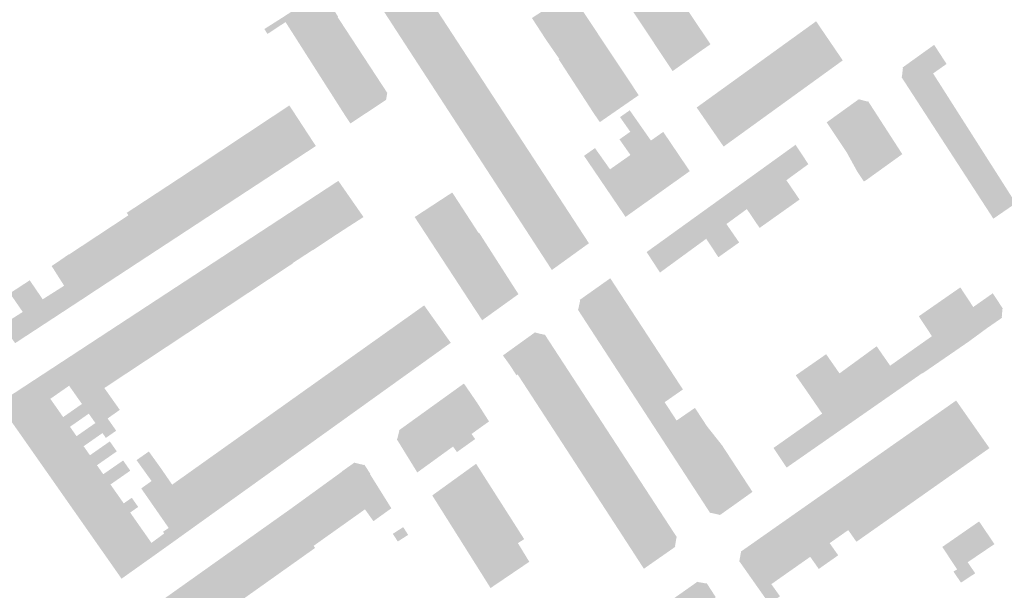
# Model space of a CAD drawing. Header units: inches. Extents: x 83302 to 84680, y 446320 to 447208.
# Tile 4 of 7: x 83901 to 84066, y 446932 to 447028. Entities that reach past the tile are written whole.
import ezdxf

# ---------------------------------------------------------------- set-up
doc = ezdxf.new("R2010")
doc.units = ezdxf.units.IN
doc.header["$MEASUREMENT"] = 0

msp = doc.modelspace()

# ---------------------------------------------------------------- hatches: boundary and pattern name
for points in [[(84012.31599999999, 447030.86), (84005.92300000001, 447026.435), (84003.62199999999, 447029.8970000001), (84009.9899241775, 447034.324972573), (84011.07800000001, 447032.703), (84012.31599999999, 447030.86)], [(83952.087, 447031.976), (83945.70300000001, 447027.761), (83942.429, 447025.605), (83941.90324839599, 447026.432983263), (83945.19, 447028.52), (83951.588, 447032.72), (83952.087, 447031.976)], [(83952.087, 447031.976), (83954.161, 447028.753), (83954.32199999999, 447028.502), (83947.6847040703, 447024.126668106), (83945.4680992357, 447027.606312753), (83945.70300000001, 447027.761), (83952.087, 447031.976)], [(83970.5879655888, 447030.181978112), (83964.161, 447026.094), (83962.007, 447029.412), (83968.42790418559, 447033.537938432), (83970.5879655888, 447030.181978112)], [(83993.436, 447032.5870000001), (83995.73199999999, 447029.13), (83989.2217519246, 447024.778513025), (83986.95199999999, 447028.279), (83993.436, 447032.5870000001)], [(84014.6196050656, 447027.433290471), (84008.224, 447022.973), (84005.92300000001, 447026.435), (84012.31599999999, 447030.86), (84013.462, 447029.154), (84013.46407748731, 447029.155391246), (84014.6196050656, 447027.433290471)], [(83972.7491795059, 447026.84774245), (83966.344, 447022.734), (83964.161, 447026.094), (83970.5879655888, 447030.181978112), (83971.556, 447028.678), (83972.7491795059, 447026.84774245)], [(83998.028, 447025.673), (83991.54400000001, 447021.411), (83990.444, 447022.999), (83989.3673539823, 447024.553960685), (83989.2217519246, 447024.778513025), (83995.73199999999, 447029.13), (83998.028, 447025.673)], [(83956.45199999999, 447025.063), (83949.7916512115, 447020.819165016), (83947.6847040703, 447024.126668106), (83954.23826146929, 447028.446799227), (83956.45199999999, 447025.063)], [(84016.7, 447023.652), (84014.769, 447022.305), (84010.636, 447019.345), (84008.75300000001, 447022.177), (84008.224, 447022.973), (84014.6196050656, 447027.433290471), (84015.735, 447025.771), (84017.011, 447023.873), (84016.7, 447023.652)], [(84034.7905906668, 447027.736601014), (84034.791, 447027.736), (84037.225, 447024.162), (84039.275, 447021.151), (84037.821, 447020.098), (84035.222, 447018.217), (84030.7212164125, 447024.797833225), (84034.7905906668, 447027.736601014)], [(83974.9133100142, 447023.528111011), (83968.526, 447019.374), (83967.498, 447020.956), (83966.344, 447022.734), (83972.7491795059, 447026.84774245), (83974.9133100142, 447023.528111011)], [(84000.325, 447022.215), (83993.7264456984, 447017.831224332), (83991.4483223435, 447021.344622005), (83991.54400000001, 447021.411), (83998.028, 447025.673), (84000.325, 447022.215)], [(83958.65800000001, 447021.691), (83952.0186726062, 447017.323168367), (83949.7916512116, 447020.819165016), (83956.45199999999, 447025.063), (83958.65800000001, 447021.691)], [(84030.7212164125, 447024.797833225), (84035.222, 447018.217), (84031.25099999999, 447015.342), (84026.7019977, 447021.895286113), (84030.7212164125, 447024.797833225)], [(84056.754, 447020.549), (84050.56, 447016.18), (84049.162, 447018.335), (84049.237, 447018.396), (84049.403, 447019.873), (84049.347, 447019.949), (84054.662, 447023.77), (84056.754, 447020.549)], [(83977.1360838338, 447020.118524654), (83970.653, 447016.098), (83968.526, 447019.374), (83974.9133100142, 447023.528111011), (83977.1360838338, 447020.118524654)], [(84002.621, 447018.758), (83995.98464041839, 447014.348561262), (83993.7264456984, 447017.831224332), (84000.325, 447022.215), (84002.621, 447018.758)], [(83960.864, 447018.318), (83954.1844847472, 447013.923258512), (83952.0186726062, 447017.323168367), (83958.65800000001, 447021.691), (83960.69, 447018.585), (83960.864, 447018.318)], [(84026.7019977, 447021.895286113), (84031.25099999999, 447015.342), (84027.28, 447012.467), (84022.82, 447019.091), (84024.701, 447020.449), (84024.7004463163, 447020.449831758), (84026.7019977, 447021.895286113)], [(83979.19904347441, 447016.954082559), (83972.841, 447012.73), (83970.74699999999, 447015.953), (83970.653, 447016.098), (83977.1360838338, 447020.118524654), (83979.19904347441, 447016.954082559)], [(84004.927, 447015.285), (84001.06, 447012.607), (83999.258, 447011.359), (83998.379, 447010.751), (83997.394, 447012.175), (83995.98464041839, 447014.348561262), (84002.621, 447018.758), (84004.927, 447015.285)], [(84022.8196214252, 447019.0915620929), (84022.82, 447019.091), (84027.28, 447012.467), (84023.26800000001, 447009.563), (84018.8325679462, 447016.212243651), (84022.8196214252, 447019.0915620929)], [(84056.407317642, 447015.929988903), (84052.504, 447013.183), (84050.56, 447016.18), (84054.48530272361, 447018.94875163), (84056.407317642, 447015.929988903)], [(83962.59, 447015.681), (83962.394, 447014.501), (83958.17599999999, 447011.704), (83956.38900000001, 447010.518), (83955.23, 447012.282), (83954.1844847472, 447013.923258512), (83960.864, 447018.318), (83962.59, 447015.681)], [(83979.19904347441, 447016.954082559), (83981.476983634, 447013.459874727), (83975.02699999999, 447009.363), (83974.83300000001, 447009.6629999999), (83972.841, 447012.73), (83979.19904347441, 447016.954082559)], [(84018.8325679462, 447016.212243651), (84023.26800000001, 447009.563), (84019.216, 447006.63), (84018.19099999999, 447008.118), (84014.681, 447013.214), (84014.811, 447013.308), (84018.8325679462, 447016.212243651)], [(84058.3814224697, 447012.829412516), (84054.502, 447010.101), (84052.504, 447013.183), (84056.407317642, 447015.929988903), (84058.3814224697, 447012.829412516)], [(84045.05099999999, 447011.936), (84038.823, 447007.3370000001), (84038.804, 447007.366), (84038.8037495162, 447007.365831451), (84036.5712440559, 447010.709455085), (84041.759, 447014.449), (84041.73599999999, 447014.484), (84042.023, 447014.5870000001), (84043.462, 447014.206), (84043.55, 447014.261), (84045.05099999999, 447011.936)], [(83946.1062269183, 447013.557523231), (83946.43400000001, 447013.063), (83947.116, 447012.018), (83948.369, 447010.097), (83950.571, 447006.722), (83947.07199999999, 447004.427), (83946.516, 447004.062), (83942.0660651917, 447010.879678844), (83946.1062269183, 447013.557523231)], [(83981.476983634, 447013.459874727), (83983.6153020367, 447010.179837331), (83977.213, 447005.997), (83975.02699999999, 447009.363), (83981.476983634, 447013.459874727)], [(84009.05699999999, 447009.106), (84012.45300000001, 447004.078), (84013.523, 447002.493), (84012.494, 447001.76), (84009.93800000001, 446999.938), (84003.504, 447009.123), (84001.77699999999, 447011.589), (84003.413, 447012.74), (84006.981, 447007.645), (84009.01800000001, 447009.079), (84009.05699999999, 447009.106), (84009.05699999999, 447009.106)], [(84060.3040171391, 447009.809739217), (84056.41900000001, 447007.145), (84054.502, 447010.101), (84058.3814224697, 447012.829412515), (84060.3040171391, 447009.809739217)], [(83942.0660651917, 447010.879678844), (83946.516, 447004.062), (83943.29699999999, 447001.951), (83938.83670856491, 447008.739241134), (83942.0660651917, 447010.879678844)], [(84047.12, 447008.73), (84040.88900000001, 447004.241), (84040.7629306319, 447004.156953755), (84039.91, 447005.709), (84038.823, 447007.3370000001), (84045.05099999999, 447011.936), (84047.12, 447008.73)], [(83985.8210395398, 447006.796383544), (83979.4, 447002.63), (83977.213, 447005.997), (83983.6153020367, 447010.179837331), (83985.8210395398, 447006.796383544)], [(84003.504, 447009.123), (84009.93800000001, 446999.938), (84006.355, 446997.383), (84001.81199999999, 447004.005), (84003.531, 447005.216), (84001.689, 447007.845), (84003.504, 447009.123), (84003.504, 447009.123)], [(84062.3415053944, 447006.609611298), (84058.472, 447003.98), (84056.41900000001, 447007.145), (84060.3040171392, 447009.809739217), (84062.3415053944, 447006.609611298)], [(83938.83670856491, 447008.739241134), (83943.29699999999, 447001.951), (83940.13699999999, 446999.878), (83935.851, 447006.232), (83935.60255626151, 447006.5956248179), (83938.83670856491, 447008.739241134)], [(84047.12, 447008.73), (84049.299, 447005.354), (84043.07400000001, 447000.872), (84043.05699999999, 447000.898), (84042.837, 447000.751), (84041.69, 447002.47), (84040.7629306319, 447004.156953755), (84040.88900000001, 447004.241), (84047.12, 447008.73)], [(83935.60255626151, 447006.5956248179), (83935.851, 447006.232), (83940.13699999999, 446999.878), (83936.859, 446997.7279999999), (83932.38859824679, 447004.465393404), (83935.60255626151, 447006.5956248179)], [(83987.9893931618, 447003.470274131), (83981.586, 446999.264), (83979.4, 447002.63), (83985.8210395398, 447006.796383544), (83987.9893931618, 447003.470274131)], [(84001.81199999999, 447004.005), (84006.355, 446997.383), (84002.705, 446994.781), (83998.45199999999, 447001.045), (83998.179, 447001.448), (83997.102, 447003.035), (83995.719, 447005.071), (83997.561, 447006.376), (84000.095, 447002.797), (84001.81199999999, 447004.005), (84001.81199999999, 447004.005)], [(84032.511, 447005.141), (84033.487, 447003.666), (84029.7851737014, 447000.960277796), (84027.565, 447004.218), (84031.32699999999, 447006.93), (84032.511, 447005.141)], [(84064.3464451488, 447003.460604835), (84060.525, 447000.814), (84058.472, 447003.98), (84062.3415053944, 447006.609611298), (84064.3464451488, 447003.460604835)], [(83932.38859824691, 447004.465393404), (83936.859, 446997.7279999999), (83933.535, 446995.548), (83928.847, 447002.118), (83928.92800000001, 447002.171), (83928.9276727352, 447002.171470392), (83932.38859824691, 447004.465393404)], [(84027.565, 447004.218), (84032.0030220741, 446997.70596761), (84030.62, 446996.723), (84028.65365512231, 446995.325505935), (84024.23, 447001.815), (84027.565, 447004.218)], [(83987.9893931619, 447003.470274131), (83990.17017374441, 447000.125102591), (83983.773, 446995.8970000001), (83981.586, 446999.264), (83987.9893931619, 447003.470274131)], [(84066.3832057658, 447000.261619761), (84062.55099999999, 446997.69), (84060.525, 447000.814), (84064.3464451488, 447003.460604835), (84066.3832057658, 447000.261619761)], [(83930.17, 446993.34), (83925.5271982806, 446999.935718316), (83927.215, 447001.045), (83928.8470000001, 447002.118), (83933.5349999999, 446995.548), (83930.17, 446993.34)], [(83956.704, 446997.477), (83958.5925624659, 446994.760324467), (83954.859, 446992.351), (83950.897, 446998.589), (83954.355, 447000.855), (83956.704, 446997.477)], [(84024.23, 447001.815), (84028.65365512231, 446995.325505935), (84025.275550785, 446992.924665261), (84023.1327985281, 446996.097953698), (84020.895, 446999.412), (84022.73300000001, 447000.736), (84024.23, 447001.815)], [(83925.5271910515, 446999.935713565), (83925.52699999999, 446999.936), (83930.17, 446993.34), (83926.763, 446991.105), (83922.23199999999, 446997.77), (83925.5271910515, 446999.935713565)], [(83975.686, 446995.58), (83969.3585429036, 446991.469352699), (83968.286, 446993.111), (83967.20800000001, 446994.761), (83973.535, 446998.8970000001), (83975.686, 446995.58)], [(83990.17017374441, 447000.125102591), (83992.2756660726, 446996.895418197), (83985.90400000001, 446992.615), (83983.773, 446995.8970000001), (83990.17017374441, 447000.125102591)], [(84020.895, 446999.412), (84023.1327985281, 446996.097953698), (84019.6890674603, 446993.580877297), (84017.398, 446996.891), (84019.94900000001, 446998.729), (84020.895, 446999.412)], [(84068.40699999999, 446997.083), (84064.632, 446994.482), (84062.55099999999, 446997.69), (84066.3832057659, 447000.261619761), (84068.40699999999, 446997.083)], [(83918.73760989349, 446995.47385189), (83922.23199999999, 446997.77), (83926.763, 446991.105), (83923.355, 446988.87), (83919.055, 446995.077), (83919.019, 446995.051), (83918.73760989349, 446995.47385189)], [(83950.897, 446998.589), (83954.859, 446992.351), (83953.33, 446991.3529999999), (83953.3362451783, 446991.343438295), (83951.73024953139, 446990.280798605), (83947.523, 446996.378), (83950.897, 446998.589)], [(83947.523, 446996.378), (83951.71699999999, 446990.3), (83951.730249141, 446990.280798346), (83950.0240353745, 446989.151847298), (83950.005, 446989.181), (83948.38699999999, 446988.124), (83944.149, 446994.167), (83947.523, 446996.378)], [(83977.964, 446992.069), (83971.7097785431, 446987.870522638), (83969.3585429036, 446991.469352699), (83975.686, 446995.58), (83977.964, 446992.069)], [(83994.4300633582, 446993.59071687), (83988.09, 446989.249), (83985.90400000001, 446992.615), (83992.2756660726, 446996.895418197), (83994.4300633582, 446993.59071687)], [(84017.398, 446996.891), (84021.8354645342, 446990.479773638), (84018.3345651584, 446987.991661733), (84016.2929269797, 446991.098585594), (84014.065, 446994.489), (84017.398, 446996.891)], [(83917.36300000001, 446993.958), (83919.019, 446995.051), (83919.055, 446995.077), (83923.355, 446988.87), (83920.052, 446986.704), (83915.7922142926, 446992.9211833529), (83917.36300000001, 446993.958)], [(83944.149, 446994.167), (83948.38699999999, 446988.124), (83946.681, 446987.01), (83946.7129832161, 446986.961022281), (83945.0268503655, 446985.84535818), (83940.775, 446991.956), (83944.149, 446994.167)], [(84014.065, 446994.489), (84016.2929269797, 446991.098585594), (84012.87658481, 446988.601528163), (84010.649, 446992.027), (84014.065, 446994.489)], [(83915.7922142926, 446992.9211833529), (83920.052, 446986.704), (83916.70800000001, 446984.51), (83912.4814452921, 446990.735869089), (83915.7922142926, 446992.9211833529)], [(83996.5444787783, 446990.347345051), (83996.254, 446990.138), (83994.55900000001, 446988.9129999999), (83991.35699999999, 446986.6), (83990.304, 446985.84), (83988.194, 446989.088), (83988.09, 446989.249), (83994.4300633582, 446993.59071687), (83996.5444787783, 446990.347345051)], [(83912.4814452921, 446990.735869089), (83916.70800000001, 446984.51), (83913.27, 446982.255), (83909.035, 446988.461), (83912.4814452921, 446990.735869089)], [(83940.775, 446991.956), (83945.0268503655, 446985.84535818), (83941.66683762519, 446983.622137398), (83937.455, 446989.78), (83940.019, 446991.46), (83940.775, 446991.956)], [(83972.79699999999, 446986.203), (83971.709, 446987.87), (83977.964, 446992.069), (83978.04199999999, 446992.132), (83978.04699999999, 446992.125), (83980.259, 446988.67), (83973.9378395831, 446984.460225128), (83972.7985605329, 446986.204019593), (83972.79699999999, 446986.203)], [(84012.87658481, 446988.601528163), (84008.506, 446985.407), (84006.2575035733, 446988.861226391), (84010.07800000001, 446991.615), (84010.649, 446992.027), (84012.87658481, 446988.601528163)], [(83937.455, 446989.78), (83941.66683762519, 446983.622137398), (83938.3555675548, 446981.431168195), (83934.136, 446987.605), (83937.455, 446989.78)], [(83909.035, 446988.461), (83913.27, 446982.255), (83911.201, 446980.887), (83911.112, 446981.0379999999), (83911.07, 446981.011), (83906.918, 446987.058), (83909.0071106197, 446988.501366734), (83909.035, 446988.461)], [(83934.136, 446987.605), (83938.3555675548, 446981.431168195), (83935.04889462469, 446979.243240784), (83930.773, 446985.401), (83931.89300000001, 446986.135), (83934.136, 446987.605)], [(83974.9380279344, 446982.92932459), (83973.9378395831, 446984.460225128), (83980.259, 446988.67), (83981.37599999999, 446986.925), (83982.46699999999, 446985.221), (83976.175, 446981.032), (83974.936, 446982.928), (83974.9380279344, 446982.92932459)], [(83906.918, 446987.058), (83911.07, 446981.011), (83911.112, 446981.0379999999), (83911.201, 446980.887), (83910.106, 446980.17), (83906.085, 446986.513), (83906.918, 446987.058), (83906.918, 446987.058)], [(83903.3159999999, 446975.721), (83899.0621289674, 446981.916812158), (83902.40101437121, 446984.10197894), (83906.636, 446977.896), (83903.3159999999, 446975.721)], [(83930.773, 446985.401), (83935.04889462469, 446979.243240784), (83931.63082239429, 446976.981603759), (83927.32699999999, 446983.143), (83930.773, 446985.401)], [(83977.34927575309, 446979.238639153), (83977.347, 446979.237), (83976.20300000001, 446980.988), (83976.175, 446981.032), (83982.46699999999, 446985.221), (83984.679, 446981.766), (83980.704, 446978.907), (83978.56956653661, 446977.370847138), (83977.34927575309, 446979.238639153)], [(84002.2922215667, 446981.144432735), (84000, 446979.572), (83996.135, 446976.921), (83994.67, 446979.175), (83994.75099999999, 446979.2329999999), (83995.071, 446980.7279999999), (83995.006, 446980.809), (83999.619, 446984.08), (84000.13609335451, 446984.44704066), (84002.2922215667, 446981.144432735)], [(83908.1926939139, 446983.1881796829), (83910.106, 446980.17), (83906.636, 446977.896), (83904.5851838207, 446980.901281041), (83908.1926939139, 446983.1881796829)], [(83927.32699999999, 446983.143), (83931.63082239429, 446976.981603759), (83928.2622730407, 446974.752734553), (83924.01699999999, 446980.974), (83927.32699999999, 446983.143)], [(84061.2480912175, 446979.600190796), (84063.582, 446976.055), (84060.45300000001, 446973.755), (84060.39, 446973.711), (84055.696, 446980.559), (84055.821, 446980.646), (84059.0706283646, 446982.907741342), (84061.2480912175, 446979.600190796)], [(83924.01699999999, 446980.974), (83928.2622730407, 446974.752734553), (83925.0086000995, 446972.599875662), (83920.665, 446978.777), (83922.109, 446979.723), (83924.01699999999, 446980.974)], [(84002.2922215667, 446981.144432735), (84004.3248280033, 446978.031026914), (84000, 446975.066), (83998.161, 446973.805), (83996.776, 446975.936), (83996.135, 446976.921), (84000, 446979.572), (84002.2922215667, 446981.144432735)], [(84066.159, 446979.266), (84066.043, 446977.869), (84066.094, 446977.795), (84065.6, 446977.453), (84065.105, 446977.11), (84063.582, 446976.055), (84061.2480912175, 446979.600190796), (84064.5300013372, 446981.916956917), (84066.246, 446979.308), (84066.159, 446979.266)], [(83968.805, 446979.873), (83970.635, 446977.302), (83973.286, 446973.575), (83970.061, 446971.26), (83965.5984838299, 446977.590648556), (83968.805, 446979.873)], [(84060.39, 446973.711), (84056.634, 446971.125), (84052.0793177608, 446978.043668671), (84053.774, 446979.222), (84055.696, 446980.559), (84060.39, 446973.711)], [(83901.2227977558, 446978.769773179), (83903.31599999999, 446975.721), (83899.945, 446973.513), (83897.7684999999, 446976.58), (83901.2227977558, 446978.769773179)], [(83920.665, 446978.777), (83925.0086000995, 446972.599875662), (83921.6257865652, 446970.361568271), (83917.338, 446976.596), (83920.665, 446978.777)], [(83965.5984838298, 446977.590648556), (83970.061, 446971.26), (83966.811, 446968.927), (83962.3720211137, 446975.294099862), (83965.5984838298, 446977.590648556)], [(84006.30300000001, 446975.001), (84000.16, 446970.731), (83998.161, 446973.805), (84000, 446975.066), (84004.3248280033, 446978.031026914), (84005.263, 446976.594), (84006.30300000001, 446975.001)], [(83917.338, 446976.596), (83921.6257865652, 446970.361568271), (83918.2844460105, 446968.150702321), (83913.98599999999, 446974.399), (83917.162, 446976.481), (83917.338, 446976.596)], [(83913.98599999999, 446974.399), (83918.2844460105, 446968.150702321), (83914.963, 446965.953), (83910.567, 446972.158), (83913.288, 446973.942), (83913.98599999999, 446974.399)], [(83962.3720211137, 446975.294099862), (83966.811, 446968.927), (83963.56, 446966.594), (83958.9747330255, 446972.875960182), (83962.3720211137, 446975.294099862)], [(83982.0637296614, 446971.442333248), (83982.141, 446971.498), (83985.462, 446973.89), (83987.466, 446975.334), (83987.54, 446975.282), (83989.03199999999, 446974.931), (83989.106, 446974.977), (83990.618, 446972.655), (83984.252, 446968.248), (83983.226, 446969.829), (83982.0637296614, 446971.442333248)], [(84008.349, 446971.866), (84002.186, 446967.614), (84000.16, 446970.731), (84006.30300000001, 446975.001), (84007.19300000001, 446973.637), (84007.1933477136, 446973.637227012), (84008.34948558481, 446971.866335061), (84008.349, 446971.866)], [(84054.2887666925, 446974.687464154), (84056.634, 446971.125), (84052.881, 446968.541), (84050.5423793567, 446972.042814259), (84054.2887666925, 446974.687464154)], [(83958.9747330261, 446972.875960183), (83963.56, 446966.594), (83960.27, 446964.232), (83955.7868424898, 446970.6068665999), (83958.9747330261, 446972.875960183)], [(83992.757, 446969.369), (83986.519, 446965.205), (83984.549, 446968.238), (83984.345, 446968.105), (83984.252, 446968.248), (83990.618, 446972.655), (83991.32699999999, 446971.566), (83992.757, 446969.369), (83992.757, 446969.369)], [(84044.98264058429, 446972.9909317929), (84049.59800000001, 446966.3320000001), (84046.30900000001, 446964.04), (84042.007, 446970.52), (84041.875559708, 446970.719472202), (84044.98264058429, 446972.9909317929)], [(83914.963, 446965.953), (83917.56199999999, 446962.276), (83915.51400000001, 446960.828), (83916.955, 446958.765), (83915.375, 446957.661), (83915.21800000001, 446957.552), (83914.649, 446958.366), (83913.776, 446959.6), (83913.45300000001, 446960.059), (83912.34300000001, 446961.636), (83911.192, 446963.271), (83909.02900000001, 446966.343), (83906.713, 446969.633), (83910.567, 446972.158), (83914.963, 446965.953), (83914.963, 446965.953)], [(84008.3494856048, 446971.86633503), (84010.395380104, 446968.732575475), (84004.212, 446964.498), (84002.186, 446967.614), (84008.3494856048, 446971.86633503)], [(84038.7286033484, 446968.418861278), (84033.695, 446964.739), (84031.36300000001, 446968.092), (84036.481, 446971.651), (84038.7286033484, 446968.418861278)], [(84042.007, 446970.52), (84046.30900000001, 446964.04), (84042.445, 446961.347), (84038.35800000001, 446967.638), (84038.945, 446968.019), (84038.805, 446968.309), (84038.7286033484, 446968.418861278), (84041.875559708, 446970.719472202), (84042.007, 446970.52)], [(84052.881, 446968.541), (84052.73800000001, 446968.442), (84052.675, 446968.476), (84049.59800000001, 446966.3320000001), (84047.250456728, 446969.718980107), (84050.5423793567, 446972.042814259), (84052.881, 446968.541)], [(83909.02900000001, 446966.343), (83905.871, 446964.138), (83899.52699999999, 446960.012), (83897.16900000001, 446963.379), (83899.84599999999, 446965.133), (83903.495, 446967.525), (83906.713, 446969.633), (83909.02900000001, 446966.343), (83909.02900000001, 446966.343)], [(83955.7868424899, 446970.6068665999), (83960.27, 446964.232), (83956.984, 446961.873), (83952.6104281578, 446968.34594161), (83955.7868424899, 446970.6068665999)], [(83987.6372343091, 446963.483237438), (83986.519, 446965.205), (83992.757, 446969.369), (83994.924, 446966.041), (83988.737, 446961.79), (83987.63699999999, 446963.4829999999), (83987.6372343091, 446963.483237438)], [(83952.6104281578, 446968.345941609), (83956.984, 446961.873), (83956.65, 446961.634), (83953.69699999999, 446959.514), (83949.1905093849, 446965.911693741), (83952.6104281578, 446968.345941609)], [(84012.3659163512, 446965.714244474), (84009.289, 446963.569), (84006.211, 446961.423), (84004.212, 446964.498), (84010.395380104, 446968.732575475), (84012.3659163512, 446965.714244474)], [(84038.35800000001, 446967.638), (84042.445, 446961.347), (84038.089, 446958.311), (84033.695, 446964.739), (84038.7286033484, 446968.418861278), (84038.805, 446968.309), (84038.945, 446968.019), (84038.35800000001, 446967.638)], [(83949.1905093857, 446965.911693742), (83953.69699999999, 446959.514), (83950.412, 446957.156), (83946.049, 446963.35), (83945.8940350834, 446963.565311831), (83949.1905093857, 446965.911693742)], [(83977.711, 446963.489), (83979.62599999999, 446960.477), (83979.722, 446960.326), (83976.77699999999, 446958.215), (83972.588, 446964.616), (83975.49900000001, 446966.713), (83977.711, 446963.489), (83977.711, 446963.489)], [(83997.008, 446962.84), (83990.786, 446958.634), (83988.737, 446961.79), (83994.924, 446966.041), (83997.008, 446962.84), (83997.008, 446962.84)], [(83908.02900000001, 446961.062), (83901.80099999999, 446956.765), (83899.52699999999, 446960.012), (83905.871, 446964.138), (83908.02900000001, 446961.062), (83908.02900000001, 446961.062)], [(83940.507, 446964.01), (83940.51199999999, 446964.014), (83940.51219046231, 446964.013732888), (83940.507, 446964.01)], [(83972.588, 446964.616), (83976.77699999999, 446958.215), (83977.38900000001, 446957.362), (83974.329, 446955.1679999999), (83973.66699999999, 446956.092), (83969.735, 446962.561), (83972.588, 446964.616), (83972.588, 446964.616)], [(83909.177, 446959.425), (83910.284, 446957.846), (83904.123, 446953.45), (83901.80099999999, 446956.765), (83908.02900000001, 446961.062), (83911.192, 446963.271), (83912.34300000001, 446961.636), (83909.177, 446959.425), (83909.177, 446959.425)], [(83945.8940350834, 446963.565311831), (83946.049, 446963.35), (83950.412, 446957.156), (83947.12599999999, 446954.797), (83942.954, 446960.882), (83942.84, 446961.041), (83942.6633634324, 446961.26576728), (83945.8940350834, 446963.565311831)], [(83967.6510035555, 446951.734058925), (83967.56, 446951.874), (83964.207, 446957.313), (83964.266, 446957.364), (83964.62599999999, 446958.774), (83964.579, 446958.846), (83969.735, 446962.561), (83973.66699999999, 446956.092), (83972.38, 446955.17), (83967.6510035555, 446951.734058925)], [(83990.786, 446958.634), (83997.008, 446962.84), (83999.149, 446959.554), (83992.97099999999, 446955.27), (83991.84599999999, 446957.003), (83991.8459760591, 446957.002973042), (83990.78647253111, 446958.634306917), (83990.786, 446958.634)], [(84009.289, 446963.569), (84011.302, 446960.48), (84008.21, 446958.349), (84006.211, 446961.423), (84009.289, 446963.569)], [(84016.3978095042, 446959.538469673), (84010.235, 446955.2329999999), (84008.21, 446958.349), (84014.3925440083, 446962.609996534), (84016.3978095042, 446959.538469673)], [(84058.36300000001, 446963.847), (84063.975, 446955.829), (84063.896, 446955.774), (84063.80300000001, 446955.708), (84060.15, 446953.136), (84054.515, 446961.145), (84058.36300000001, 446963.847), (84058.36300000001, 446963.847)], [(83942.66336343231, 446961.26576728), (83942.84, 446961.041), (83942.954, 446960.882), (83947.12599999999, 446954.797), (83943.95800000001, 446952.523), (83939.50300000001, 446958.752), (83939.3698791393, 446958.921513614), (83942.66336343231, 446961.26576728)], [(84035.8109339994, 446961.643591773), (84038.089, 446958.311), (84033.856, 446955.361), (84031.6603486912, 446958.713610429), (84035.8109339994, 446961.643591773)], [(84054.515, 446961.145), (84060.15, 446953.136), (84056.47, 446950.544), (84050.83099999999, 446958.558), (84054.515, 446961.145), (84054.515, 446961.145)], [(83911.475, 446956.149), (83912.54, 446954.63), (83906.369, 446950.242), (83904.123, 446953.45), (83910.284, 446957.846), (83913.45300000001, 446960.059), (83913.776, 446959.6), (83914.649, 446958.366), (83911.475, 446956.149), (83911.475, 446956.149)], [(84001.288, 446956.27), (83995.0566544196, 446952.059442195), (83992.9713387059, 446955.270234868), (83999.149, 446959.554), (84001.288, 446956.27)], [(84018.959, 446956.303), (84012.481, 446951.779), (84010.235, 446955.2329999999), (84016.39780952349, 446959.538469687), (84018.959, 446956.303)], [(83939.3698791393, 446958.921513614), (83939.50300000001, 446958.752), (83943.95800000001, 446952.523), (83943.65199999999, 446952.303), (83940.70800000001, 446950.19), (83936.11667438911, 446956.605930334), (83939.3698791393, 446958.921513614)], [(84033.856, 446955.361), (84029.819, 446952.548), (84027.6255169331, 446955.865341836), (84031.6603486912, 446958.713610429), (84033.856, 446955.361)], [(84050.83099999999, 446958.558), (84056.47, 446950.544), (84056.25099999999, 446950.39), (84052.78199999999, 446947.947), (84047.13900000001, 446955.966), (84050.83099999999, 446958.558), (84050.83099999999, 446958.558)], [(83913.71800000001, 446952.95), (83914.78199999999, 446951.433), (83908.65, 446946.985), (83906.369, 446950.242), (83912.54, 446954.63), (83915.882, 446956.964), (83917.05699999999, 446955.282), (83913.71800000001, 446952.95), (83913.71800000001, 446952.95)], [(83936.11667438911, 446956.605930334), (83940.70800000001, 446950.19), (83937.49900000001, 446947.887), (83932.8986716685, 446954.315403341), (83936.11667438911, 446956.605930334)], [(83996.16495686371, 446950.352971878), (83996.165, 446950.3529999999), (83995.056, 446952.059), (84001.288, 446956.27), (84003.401, 446953.025), (84000, 446950.7120000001), (83997.13419776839, 446948.860616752), (83996.16495686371, 446950.352971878)], [(84021.118, 446952.997), (84014.589, 446948.537), (84012.481, 446951.779), (84018.959, 446956.303), (84021.118, 446952.997)], [(84047.13900000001, 446955.966), (84052.78199999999, 446947.947), (84049.11099999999, 446945.361), (84043.465, 446953.386), (84047.13900000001, 446955.966), (84047.13900000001, 446955.966)], [(83924.477, 446952.449), (83930.87800000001, 446943.134), (83927.13699999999, 446940.448), (83925.79400000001, 446942.382), (83923.645, 446945.479), (83921.175, 446949.0379999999), (83921.345, 446949.16), (83922.912, 446950.287), (83920.381, 446953.806), (83922.455, 446955.26), (83924.477, 446952.449), (83924.477, 446952.449)], [(83932.8986716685, 446954.315403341), (83937.49900000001, 446947.887), (83936.373, 446947.078), (83936.33300000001, 446947.049), (83934.24900000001, 446945.554), (83929.6396777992, 446951.995699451), (83932.8986716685, 446954.315403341)], [(83915.995, 446949.704), (83917.076, 446948.1629999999), (83910.93199999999, 446943.7279999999), (83908.65, 446946.985), (83914.78199999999, 446951.433), (83918.12599999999, 446953.75), (83919.32699999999, 446952.03), (83915.995, 446949.704), (83915.995, 446949.704)], [(83957.13900000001, 446953.3529999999), (83958.69300000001, 446952.985), (83958.758, 446953.023), (83959.741, 446951.487), (83959.68, 446951.459), (83963.28, 446945.698), (83960.26400000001, 446943.5220000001), (83959.586, 446944.476), (83958.84300000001, 446945.521), (83954.99699999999, 446951.887), (83954.975, 446951.914), (83957.102, 446953.419), (83957.13900000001, 446953.3529999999), (83957.13900000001, 446953.3529999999)], [(83979.62400000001, 446949.938), (83972.175, 446944.673), (83971.948, 446945.034), (83970.16900000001, 446947.862), (83975.101, 446951.425), (83976.366, 446952.339), (83977.54800000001, 446953.193), (83979.62400000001, 446949.938), (83979.62400000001, 446949.938)], [(83998.1734142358, 446947.260519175), (83997.1341977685, 446948.860616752), (84000, 446950.7120000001), (84003.401, 446953.025), (84005.51199999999, 446949.782), (83999.38699999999, 446945.3920000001), (83998.17300000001, 446947.26), (83998.1734142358, 446947.260519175)], [(84021.118, 446952.997), (84024.0809391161, 446948.459956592), (84023.21699999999, 446947.844), (84018.759, 446944.6679999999), (84018.541, 446944.537), (84018.498, 446944.606), (84017.054, 446944.934), (84016.977, 446944.864), (84015.644, 446946.915), (84014.589, 446948.537), (84021.118, 446952.997)], [(84043.465, 446953.386), (84049.11099999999, 446945.361), (84049.099, 446945.3529999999), (84045.42300000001, 446942.765), (84039.774, 446950.794), (84043.465, 446953.386), (84043.465, 446953.386)], [(83929.6396777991, 446951.995699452), (83934.24900000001, 446945.554), (83930.87800000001, 446943.134), (83926.3819228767, 446949.676877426), (83929.6396777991, 446951.995699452)], [(83956.0425509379, 446943.529226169), (83956.04199999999, 446943.53), (83952.195, 446949.8529999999), (83954.99699999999, 446951.887), (83958.84300000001, 446945.521), (83958.8433027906, 446945.520574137), (83956.0425509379, 446943.529226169)], [(84039.774, 446950.794), (84045.42300000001, 446942.765), (84045.396, 446942.746), (84041.575, 446940.055), (84040.196, 446942.02), (84036.09800000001, 446948.213), (84039.774, 446950.794), (84039.774, 446950.794)], [(83953.2520871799, 446941.544865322), (83953.252, 446941.545), (83949.254, 446947.718), (83951.683, 446949.482), (83952.195, 446949.8529999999), (83956.04199999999, 446943.53), (83954.903, 446942.719), (83953.2520871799, 446941.544865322)], [(83981.573, 446946.883), (83974.07400000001, 446941.655), (83972.175, 446944.673), (83979.62400000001, 446949.938), (83981.573, 446946.883), (83981.573, 446946.883)], [(84000.472, 446943.721), (83999.38699999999, 446945.3920000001), (84005.51199999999, 446949.782), (84007.65199999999, 446946.497), (84001.42424242, 446942.255169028), (84000.4721604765, 446943.7211042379), (84000.472, 446943.721)], [(83919.44699999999, 446944.784), (83913.20199999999, 446940.487), (83910.93199999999, 446943.7279999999), (83917.076, 446948.1629999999), (83918.228, 446946.521), (83919.58300000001, 446947.467), (83920.662, 446945.923), (83919.31, 446944.979), (83919.44699999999, 446944.784), (83919.44699999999, 446944.784)], [(83951.288, 446940.148), (83950.20599999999, 446939.378), (83946.23199999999, 446945.525), (83947.11099999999, 446946.1629999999), (83949.254, 446947.718), (83953.252, 446941.545), (83953.2520871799, 446941.544865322), (83951.288, 446940.148)], [(84036.09800000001, 446948.213), (84040.196, 446942.02), (84037.071, 446939.822), (84038.51, 446937.777), (84036.884, 446936.633), (84031.17, 446944.753), (84036.09800000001, 446948.213), (84036.09800000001, 446948.213)], [(83983.636, 446943.6470000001), (83976.052, 446938.511), (83974.07400000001, 446941.655), (83981.573, 446946.883), (83981.647, 446946.7670000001), (83983.51400000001, 446943.839), (83983.636, 446943.6470000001), (83983.636, 446943.6470000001)], [(84001.4242424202, 446942.255169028), (84007.65199999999, 446946.497), (84009.416, 446943.7879999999), (84009.791, 446943.211), (84003.586, 446938.927), (84002.47, 446940.645), (84001.4242424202, 446942.255169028)], [(83921.679, 446941.6), (83915.494, 446937.214), (83913.20199999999, 446940.487), (83919.44699999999, 446944.784), (83920.49900000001, 446943.283), (83921.679, 446941.6), (83921.679, 446941.6)], [(83945.99699999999, 446935.8529999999), (83941.90199999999, 446942.451), (83944.808, 446944.516), (83949.02, 446938.001), (83947.45199999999, 446936.887), (83945.99699999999, 446935.8529999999)], [(83946.23199999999, 446945.525), (83950.20599999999, 446939.378), (83950.44300000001, 446939.012), (83949.02, 446938.001), (83944.808, 446944.516), (83946.23199999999, 446945.525), (83946.23199999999, 446945.525)], [(84031.17, 446944.753), (84036.884, 446936.633), (84035.23800000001, 446935.476), (84033.8, 446937.521), (84030.536, 446935.225), (84026.26, 446941.305), (84026.69699999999, 446941.612), (84031.17, 446944.753), (84031.17, 446944.753)], [(83941.90199999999, 446942.451), (83945.99699999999, 446935.8529999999), (83943.27699999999, 446933.92), (83943.207, 446933.87), (83939.079, 446940.444), (83939.66900000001, 446940.863), (83941.90199999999, 446942.451), (83941.90199999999, 446942.451)], [(83965.281, 446942.5220000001), (83966.10800000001, 446941.211), (83964.36, 446940.101), (83963.528, 446941.396), (83965.281, 446942.5220000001), (83965.281, 446942.5220000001)], [(83984.59, 446939.825), (83977.977, 446935.451), (83976.052, 446938.511), (83983.636, 446943.6470000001), (83985.645, 446940.498), (83984.59, 446939.825), (83984.59, 446939.825)], [(84009.791, 446943.211), (84011.367, 446940.792), (84011.275, 446940.7720000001), (84011.03199999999, 446939.269), (84011.076, 446939.203), (84007.52699999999, 446936.723), (84005.79699999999, 446935.514), (84005.771, 446935.551), (84003.62800000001, 446938.863), (84003.586, 446938.927), (84009.791, 446943.211), (84009.791, 446943.211)], [(84064.81599999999, 446939.662), (84060.31, 446936.61), (84061.56800000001, 446934.744), (84059.17300000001, 446933.171), (84057.92, 446935.04), (84058.534, 446935.408), (84056.30300000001, 446938.769), (84056.02900000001, 446939.182), (84062.229, 446943.482), (84064.623, 446939.947), (84064.81599999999, 446939.662), (84064.81599999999, 446939.662)], [(83927.13699999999, 446940.448), (83924.166, 446938.321), (83924.04199999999, 446938.232), (83917.86099999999, 446933.833), (83915.54699999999, 446937.138), (83915.494, 446937.214), (83921.679, 446941.6), (83922.897, 446939.865), (83925.04, 446941.461), (83924.85, 446941.741), (83925.79400000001, 446942.382), (83927.13699999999, 446940.448), (83927.13699999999, 446940.448)], [(84026.26, 446941.305), (84030.536, 446935.225), (84027.248, 446932.912), (84028.70300000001, 446930.879), (84027.076, 446929.7329999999), (84026.90400000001, 446929.612), (84025.082, 446932.199), (84021.86, 446936.776), (84022.16699999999, 446938.431), (84026.26, 446941.305), (84026.26, 446941.305)], [(83939.079, 446940.444), (83943.207, 446933.87), (83940.474, 446931.929), (83936.338, 446938.496), (83939.079, 446940.444), (83939.079, 446940.444)], [(83986.5025176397, 446936.682672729), (83979.984, 446932.26), (83977.977, 446935.451), (83984.59, 446939.825), (83986.5025176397, 446936.682672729)], [(83937.6596798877, 446929.928545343), (83933.515, 446936.489), (83936.338, 446938.496), (83940.474, 446931.929), (83939.288, 446931.086), (83937.6596798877, 446929.928545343)], [(83936.354, 446929), (83934.744, 446927.856), (83930.63900000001, 446934.444), (83933.515, 446936.489), (83937.6596798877, 446929.928545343), (83936.35379591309, 446929.000287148), (83936.354, 446929)], [(83932.076, 446925.47), (83927.68, 446932.342), (83930.05300000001, 446934.028), (83930.63900000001, 446934.444), (83934.744, 446927.856), (83932.076, 446925.47)], [(84005.8949397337, 446926.923038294), (84005.955, 446926.963), (84005.90699999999, 446927.039), (84011.465, 446930.9620000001), (84014.82800000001, 446933.3370000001), (84014.897, 446933.274), (84016.315, 446933.026), (84016.375, 446933.067), (84017.896, 446930.721), (84009.852, 446925.036), (84010.487, 446924.138), (84008.618, 446922.801), (84008.084, 446923.633), (84008.016, 446923.739), (84008.0142805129, 446923.73778459), (84005.8949397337, 446926.923038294)], [(83927.68, 446932.342), (83932.076, 446925.47), (83929.35699999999, 446923.331), (83928.259, 446924.967), (83924.722, 446930.239), (83927.68, 446932.342), (83927.68, 446932.342)]]:
    msp.add_hatch(color=256).paths.add_polyline_path(points, flags=0)

doc.saveas('drawing.dxf')
